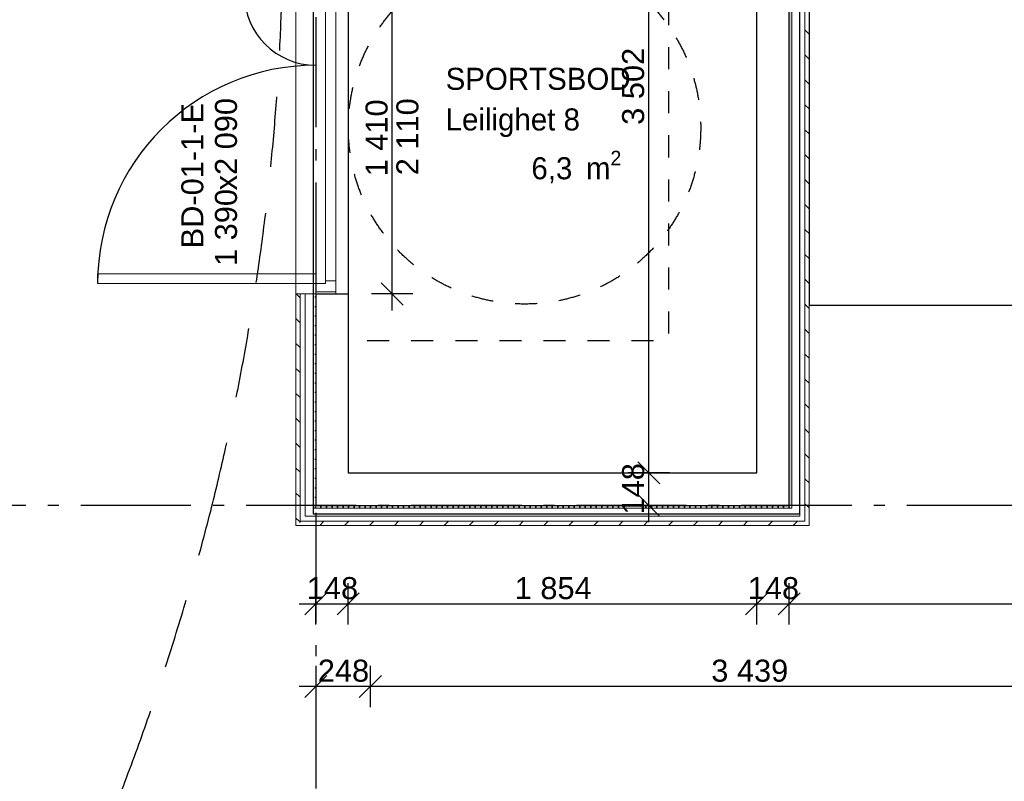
# Model space of a CAD drawing. Header units: millimetres. Extents: x -5000 to 341424, y -9235 to 550260.
# Tile 5 of 236: x 276257 to 280727, y 342870 to 346325. Entities that reach past the tile are written whole.
import ezdxf
from ezdxf.enums import TextEntityAlignment as Align

# ---------------------------------------------------------------- set-up
doc = ezdxf.new("R2010")
doc.units = ezdxf.units.MM
doc.header["$LTSCALE"] = 0.5
doc.header["$MEASUREMENT"] = 0
for name, pattern in [('Akselinje', [1500, 1000, -200, 100, -200]), ('Lang stiplet', [1058.333302, 634.99999, -423.333311]), ('PLINE', [0]), ('Stipling', [400, 200, -200])]:
    doc.linetypes.add(name, pattern=pattern)
for name, color, linetype in [('0(Nye konstruksjoner)', 7, 'Continuous'), ('102- Byggegrenser(Nye konstruksjoner)', 7, 'Continuous'), ('232- Ikke-bærende yttervegger (Skravur)(Nye konstruksjoner)', 7, 'Continuous'), ('232- Ikke-bærende yttervegger(Nye konstruksjoner)', 7, 'Continuous'), ('244- Vinduer_ dører_ foldevegger(Nye konstruksjoner)', 7, 'Continuous'), ('255- Gulvoverflate(Nye konstruksjoner)', 7, 'Continuous'), ('82-- Modullinjer(Nye konstruksjoner)', 7, 'Continuous'), ('842-M___1_50 Målsetting bygning', 7, 'Continuous'), ('842-M___1_50 Målsetting bygning(Nye konstruksjoner)', 7, 'Continuous'), ('852- Teknisk_symbolsk informasjon_ bygning(Nye konstruksjoner)', 7, 'Continuous'), ('862- M___Nettoareal(Nye konstruksjoner)', 7, 'Continuous'), ('862- M___Nettoareal(Polylinje)(Nye konstruksjoner)', 7, 'Continuous'), ('862- M___Nettoareal(Tekst)(Nye konstruksjoner)', 7, 'Continuous'), ('878- Annen overflate_visuell informasjon(Nye konstruksjoner)', 7, 'Continuous')]:
    doc.layers.add(name, color=color, linetype=linetype)
for name, color, linetype, lineweight in [('234- Vinduer_ dører_ porter(Nye konstruksjoner)', 7, 'Continuous', 0), ('235- Utvendig kledning og overflate(Nye konstruksjoner)', 7, 'Continuous', 0), ('236- Innvendig kledning og overflate(Nye konstruksjoner)', 7, 'Continuous', 0)]:
    doc.layers.add(name, color=color, linetype=linetype, lineweight=lineweight)
doc.styles.add('GENERATED_STYLE_1', font='txt')
doc.styles.add('GENERATED_STYLE_3', font='arial.ttf')
doc.styles.add('GENERATED_STYLE_5', font='arial.ttf')
doc.dimstyles.new('GENERATED_STYLE__2', dxfattribs={"dimtxt": 100, "dimasz": 95, "dimexe": 0.18, "dimexo": 0.0625, "dimgap": 0, "dimtad": 1, "dimtih": 1, "dimtoh": 1, "dimdec": 0, "dimzin": 0, "dimdsep": 46, "dimtxsty": 'GENERATED_STYLE_3', "dimblk": 'ARROWHEAD_6', "dimblk1": 'ARROWHEAD_6', "dimblk2": 'ARROWHEAD_6', "dimcen": 0.09, "dimse1": 1, "dimse2": 1, "dimclrd": 256, "dimclre": 256, "dimclrt": 256, "dimadec": 1, "dimazin": 0, "dimtfac": 1, "dimtdec": 4, "dimtmove": 0, "dimatfit": 3, "dimfxl": 1, "dimtolj": 1, "dimtzin": 0, "dimarcsym": 0})
doc.dimstyles.new('GENERATED_STYLE__3', dxfattribs={"dimtxt": 100, "dimasz": 95, "dimexe": 0.18, "dimexo": 0.0625, "dimgap": 0, "dimtad": 1, "dimdec": 0, "dimzin": 0, "dimdsep": 46, "dimtxsty": 'GENERATED_STYLE_3', "dimblk": 'ARROWHEAD_6', "dimblk1": 'ARROWHEAD_6', "dimblk2": 'ARROWHEAD_6', "dimcen": 0.09, "dimse1": 1, "dimse2": 1, "dimclrd": 256, "dimclre": 256, "dimclrt": 256, "dimadec": 1, "dimazin": 0, "dimtfac": 1, "dimtdec": 4, "dimtmove": 2, "dimatfit": 3, "dimfxl": 1, "dimtolj": 1, "dimtzin": 0, "dimarcsym": 0})
doc.dimstyles.new('GENERATED_STYLE__4', dxfattribs={"dimtxt": 100, "dimasz": 95, "dimexe": 0.18, "dimexo": 0.0625, "dimgap": 0, "dimtad": 1, "dimdec": 0, "dimzin": 0, "dimdsep": 46, "dimtxsty": 'GENERATED_STYLE_3', "dimblk": 'ARROWHEAD_6', "dimblk1": 'ARROWHEAD_6', "dimblk2": 'ARROWHEAD_6', "dimcen": 0.09, "dimse1": 1, "dimse2": 1, "dimclrd": 256, "dimclre": 256, "dimclrt": 256, "dimadec": 1, "dimazin": 0, "dimtfac": 1, "dimtdec": 4, "dimtmove": 0, "dimatfit": 3, "dimfxl": 1, "dimtolj": 1, "dimtzin": 0, "dimarcsym": 0})
pattern_1 = [(315, (0, 0), (56.568542, 56.568542), [80, 0])]
pattern_2 = [(0, (0, 0), (0, 43.30127), [0, -25]), (0, (12.5, 21.65), (0, 43.30127), [0, -25])]
pattern_3 = [(45, (0, 0), (-56.568542, 56.568542), [80, 0])]

# ---------------------------------------------------------------- blocks, each defined once
blk = doc.blocks.new('SPORTSBOD_Leilighet 8_9', base_point=(278582.9, 345874.3))
at = {"layer": '862- M___Nettoareal(Polylinje)(Nye konstruksjoner)', "linetype": 'PLINE', "flags": 128}
blk.add_lwpolyline([(277749, 347680.7), (277749, 344268.7), (279603, 344268.7), (279603, 347680.7)], close=True, dxfattribs=at)
at = {"layer": '862- M___Nettoareal(Tekst)(Nye konstruksjoner)', "insert": (278580.2, 345730.4), "char_height": 100, "attachment_point": 1, "style": 'GENERATED_STYLE_1'}
blk.add_mtext('\\A1;{\\pql;\\pt0,2300;\\fAvenir Light|b0|i0|c0|p0;\\W1.000000;6,3\\fAvenir Light|b0|i0|c0|p0;\\W1.000000;\\A1{\\H.66x;\\S^  ;}\\fAvenir Light|b0|i0|c0|p0;\\W1.000000; m\\fAvenir Light|b0|i0|c0|p0;\\W1.000000;\\A1{\\H.66x;\\S2^  ;}}', dxfattribs=at)
at = {"layer": '862- M___Nettoareal(Tekst)(Nye konstruksjoner)', "style": 'GENERATED_STYLE_1'}
for tag, p in [('DUMMY_861', (278974.8, 346156.7)), ('ROOM_NAME', (278191, 346106.9)), ('DUMMY_862', (278974.8, 345968.5)), ('ROOM_NUMBER', (278191, 345922.7)), ('DUMMY_863', (278191, 345780.2))]:
    blk.add_attdef(tag, text='', height=100, dxfattribs=at).set_placement(p, align=Align.TOP_LEFT)
blk = doc.blocks.new('Dørstempel[17]', base_point=(277749, 345785.7))
at = {"layer": '852- Teknisk_symbolsk informasjon_ bygning(Nye konstruksjoner)', "char_height": 100, "attachment_point": 1, "rotation": 90, "style": 'GENERATED_STYLE_3'}
for s, insert in [('\\A1;{\\pql;\\pt0,50;\\fArial|b0|i0|c0|p0;\\W1.000000;x2\xa0090\\fArial|b0|i0|c0|p0;\\W1.000000;\\A1{\\H.66x;\\S^  ;}\\fArial|b0|i0|c0|p0;\\W1.000000;\\fArial|b0|i0|c0|p0;\\W1.000000;\\A1{\\H.66x;\\S^  ;}}', (277143.6, 345550.7)), ('\\A1;{\\pql;\\pt0,50;\\fArial|b0|i0|c0|p0;\\W1.000000;1\xa0390\\fArial|b0|i0|c0|p0;\\W1.000000;\\A1{\\H.66x;\\S^  ;}\\fArial|b0|i0|c0|p0;\\W1.000000;\\fArial|b0|i0|c0|p0;\\W1.000000;\\A1{\\H.66x;\\S^  ;}}', (277143.6, 345207.5))]:
    blk.add_mtext(s, dxfattribs=dict(at, insert=insert))
at = {"layer": '852- Teknisk_symbolsk informasjon_ bygning(Nye konstruksjoner)', "style": 'GENERATED_STYLE_3'}
for tag, p in [('DUMMY_229', (277120.7, 345962.5)), ('DUMMY_231', (277277.9, 345207.5)), ('DUMMY_233', (277435, 345207.5))]:
    blk.add_attdef(tag, text='', height=100, rotation=90, dxfattribs=at).set_placement(p, align=Align.TOP_LEFT)
blk.add_attdef('AC_WIDO_ID', text='', height=100, rotation=90, dxfattribs=at).set_placement((277120.7, 345617.6), align=Align.BOTTOM_CENTER)
for tag, p in [('DUMMY_228', (277120.7, 345131.3)), ('DUMMY_230', (277277.9, 345131.3)), ('DUMMY_232', (277435, 345131.3))]:
    blk.add_attdef(tag, text='', height=100, rotation=90, dxfattribs=at).set_placement(p, align=Align.TOP_RIGHT)
blk = doc.blocks.new('Dør tofløyet asymmetrisk[4]')
at = {"layer": '234- Vinduer_ dører_ porter(Nye konstruksjoner)', "linetype": 'PLINE'}
for p, q in [((277511, 346490.7), (277511, 345080.7)), ((277601, 346480.7), (277601, 346490.7)), ((277601, 346490.7), (277693, 346490.7)), ((277693, 346480.7), (277693, 346490.7)), ((277749, 346490.7), (277749, 345080.7)), ((277277, 346442.7), (277601, 346442.7)), ((277277, 346398.7), (277277, 346442.7)), ((277601, 346442.7), (277601, 346480.7)), ((277601, 346480.7), (277693, 346480.7)), ((277645, 346442.7), (277601, 346442.7)), ((277601, 346442.7), (277601, 346398.7)), ((277645, 346430.7), (277645, 346442.7)), ((277693, 346480.7), (277693, 346430.7)), ((277601, 346398.7), (277277, 346398.7)), ((277645, 346430.7), (277645, 345140.7)), ((277693, 346430.7), (277645, 346430.7)), ((277693, 345140.7), (277693, 346430.7)), ((277601, 345172.7), (276611, 345172.7)), ((276611, 345172.7), (276611, 345128.7)), ((277601, 345128.7), (277601, 345172.7)), ((276611, 345128.7), (277601, 345128.7)), ((277601, 345090.7), (277601, 345128.7)), ((277601, 345128.7), (277645, 345128.7)), ((277645, 345128.7), (277645, 345140.7)), ((277645, 345140.7), (277693, 345140.7)), ((277693, 345140.7), (277693, 345090.7)), ((277601, 345090.7), (277601, 345080.7)), ((277693, 345090.7), (277601, 345090.7)), ((277601, 345080.7), (277693, 345080.7)), ((277693, 345090.7), (277693, 345080.7))]:
    blk.add_line(p, q, dxfattribs=at)
at = {"layer": '235- Utvendig kledning og overflate(Nye konstruksjoner)', "linetype": 'PLINE'}
for p, q in [((277511, 346490.7), (277530, 346490.7)), ((277530, 346490.7), (277553, 346490.7)), ((277553, 346490.7), (277589, 346490.7)), ((277589, 346490.7), (277601, 346490.7)), ((277511, 345080.7), (277530, 345080.7)), ((277530, 345080.7), (277553, 345080.7)), ((277553, 345080.7), (277589, 345080.7)), ((277589, 345080.7), (277601, 345080.7))]:
    blk.add_line(p, q, dxfattribs=at)
at = {"layer": '244- Vinduer_ dører_ foldevegger(Nye konstruksjoner)', "linetype": 'PLINE'}
for p, q in [((277601, 346490.7), (277693, 346490.7)), ((277601, 346490.7), (277693, 346490.7)), ((277693, 346490.7), (277749, 346490.7)), ((277601, 345080.7), (277693, 345080.7)), ((277601, 345080.7), (277693, 345080.7)), ((277693, 345080.7), (277749, 345080.7))]:
    blk.add_line(p, q, dxfattribs=at)
for centre, radius, start, end in [((277601, 346442.7), 324, 180, 270), ((277601, 345128.7), 990, 90, 180)]:
    blk.add_arc(centre, radius, start, end, dxfattribs=at)
at = {"layer": '852- Teknisk_symbolsk informasjon_ bygning(Nye konstruksjoner)'}
ref = blk.add_blockref('Dørstempel[17]', (277749, 345785.7), dxfattribs=at)
ref.add_attrib('AC_WIDO_ID', 'BD-01-1-E', dxfattribs={"color": 7, "height": 100, "rotation": 90, "style": 'GENERATED_STYLE_3'}).set_placement((277120.7, 345617.6), align=Align.BOTTOM_CENTER)
blk = doc.blocks.new('Standard grid marker[87]', base_point=(277601, 363787.1))
at = {"layer": '82-- Modullinjer(Nye konstruksjoner)', "linetype": 'Akselinje'}
blk.add_line((277601, 363587.1), (277601, 339987.1), dxfattribs=at)
at = {"layer": '82-- Modullinjer(Nye konstruksjoner)', "style": 'GENERATED_STYLE_5'}
for tag, p in [('AC_MarkerText_1_0', (277601, 363965.8)), ('AC_MarkerText_1_1', (277601, 339715.8))]:
    blk.add_attdef(tag, text='', height=100, rotation=360, dxfattribs=at).set_placement(p, align=Align.TOP_CENTER)
blk = doc.blocks.new('Standard grid marker[96]', base_point=(305734.8, 344120.7))
at = {"layer": '82-- Modullinjer(Nye konstruksjoner)', "linetype": 'Akselinje'}
blk.add_line((305534.8, 344120.7), (271734.8, 344120.7), dxfattribs=at)
at = {"layer": '82-- Modullinjer(Nye konstruksjoner)', "style": 'GENERATED_STYLE_5'}
for tag, p in [('AC_MarkerText_1_1', (271409.8, 344174.4)), ('AC_MarkerText_1_0', (305859.8, 344174.4))]:
    blk.add_attdef(tag, text='', height=100, rotation=360, dxfattribs=at).set_placement(p, align=Align.TOP_CENTER)
blk = doc.blocks.new('*D670')
at = {"layer": '842-M___1_50 Målsetting bygning(Nye konstruksjoner)', "linetype": 'PLINE'}
for p, q in [((271972.6, 344170.7), (272072.6, 344070.7)), ((272116.4, 344120.7), (271928.9, 344120.7)), ((272022.6, 344030.7), (272022.6, 344120.7)), ((271972.6, 344080.7), (272072.6, 343980.7)), ((272116.4, 344030.7), (271928.9, 344030.7)), ((272022.6, 343955.7), (272022.6, 344030.7))]:
    blk.add_line(p, q, dxfattribs=at)
at = {"layer": '842-M___1_50 Målsetting bygning(Nye konstruksjoner)', "insert": (272019.6, 343842.5), "char_height": 100, "attachment_point": 7, "rotation": 90, "style": 'GENERATED_STYLE_3'}
blk.add_mtext('\\A1;{\\pql;\\fArial|b0|i0|c0|p0;\\W1.000000;90}', dxfattribs=at)
blk = doc.blocks.new('ARROWHEAD_6')
at = {"linetype": 'Continuous'}
for p, q in [((-0.5, -0.5), (0.5, 0.5)), ((0, 0), (-1, 0))]:
    blk.add_line(p, q, dxfattribs=at)
blk = doc.blocks.new('*D675')
at = {"layer": '842-M___1_50 Målsetting bygning(Nye konstruksjoner)', "linetype": 'PLINE'}
for p, q in [((271828.1, 356730.6), (271728.1, 356830.6)), ((271778.1, 356780.6), (271778.1, 356855.6)), ((271871.9, 356780.6), (271684.4, 356780.6)), ((271778.1, 344030.7), (271778.1, 356780.6)), ((271728.1, 344080.7), (271828.1, 343980.7)), ((271871.9, 344030.7), (271684.4, 344030.7)), ((271778.1, 343955.7), (271778.1, 344030.7))]:
    blk.add_line(p, q, dxfattribs=at)
at = {"layer": '842-M___1_50 Målsetting bygning(Nye konstruksjoner)', "insert": (271758.1, 350195.9), "char_height": 100, "attachment_point": 7, "rotation": 90, "style": 'GENERATED_STYLE_3'}
blk.add_mtext('\\A1;{\\pql;\\fArial|b0|i0|c0|p0;\\W1.000000;12\xa0750}', dxfattribs=at)
blk = doc.blocks.new('*D847')
at = {"layer": '842-M___1_50 Målsetting bygning', "linetype": 'PLINE'}
for p, q in [((277601, 343580.9), (277601, 343768.4)), ((277749, 343580.9), (277749, 343768.4)), ((277651, 343724.7), (277551, 343624.7)), ((277799, 343724.7), (277699, 343624.7)), ((277526, 343674.7), (277601, 343674.7)), ((277601, 343674.7), (277749, 343674.7))]:
    blk.add_line(p, q, dxfattribs=at)
at = {"layer": '842-M___1_50 Målsetting bygning', "insert": (277560.6, 343694.7), "char_height": 100, "attachment_point": 7, "style": 'GENERATED_STYLE_3'}
blk.add_mtext('\\A1;{\\pql;\\fArial|b0|i0|c0|p0;\\W1.000000;148}', dxfattribs=at)
blk = doc.blocks.new('*D848')
at = {"layer": '842-M___1_50 Målsetting bygning', "linetype": 'PLINE'}
for p, q in [((277749, 343580.9), (277749, 343768.4)), ((279603, 343580.9), (279603, 343768.4)), ((277799, 343724.7), (277699, 343624.7)), ((279653, 343724.7), (279553, 343624.7)), ((277749, 343674.7), (279603, 343674.7))]:
    blk.add_line(p, q, dxfattribs=at)
at = {"layer": '842-M___1_50 Målsetting bygning', "char_height": 100, "attachment_point": 7, "style": 'GENERATED_STYLE_3'}
for s, insert in [('\\A1;{\\pql;\\fArial|b0|i0|c0|p0;\\W1.000000;1\xa0854}', (278504.4, 343694.7)), ('\\A1;{\\pql;\\fArial|b0|i0|c0|p0;\\W1.000000;148}', (279562.6, 343694.7))]:
    blk.add_mtext(s, dxfattribs=dict(at, insert=insert))
blk = doc.blocks.new('*D849')
at = {"layer": '842-M___1_50 Målsetting bygning', "linetype": 'PLINE'}
for p, q in [((279603, 343580.9), (279603, 343768.4)), ((279751, 343580.9), (279751, 343768.4)), ((279653, 343724.7), (279553, 343624.7)), ((279801, 343724.7), (279701, 343624.7)), ((279603, 343674.7), (279751, 343674.7))]:
    blk.add_line(p, q, dxfattribs=at)
blk = doc.blocks.new('*D850')
at = {"layer": '842-M___1_50 Målsetting bygning', "linetype": 'PLINE'}
for p, q in [((279751, 343580.9), (279751, 343768.4)), ((285893, 343580.9), (285893, 343768.4)), ((279801, 343724.7), (279701, 343624.7)), ((285943, 343724.7), (285843, 343624.7)), ((279751, 343674.7), (285893, 343674.7))]:
    blk.add_line(p, q, dxfattribs=at)
at = {"layer": '842-M___1_50 Målsetting bygning', "char_height": 100, "attachment_point": 7, "style": 'GENERATED_STYLE_3'}
for s, insert in [('\\A1;{\\pql;\\fArial|b0|i0|c0|p0;\\W1.000000;6\xa0142}', (282650.4, 343694.7)), ('\\A1;{\\pql;\\fArial|b0|i0|c0|p0;\\W1.000000;148}', (285852.6, 343694.7))]:
    blk.add_mtext(s, dxfattribs=dict(at, insert=insert))
blk = doc.blocks.new('*D875')
at = {"layer": '842-M___1_50 Målsetting bygning', "linetype": 'PLINE'}
for p, q in [((277849, 343394), (277849, 343206.5)), ((281288, 343394), (281288, 343206.5)), ((277799, 343250.2), (277899, 343350.2)), ((281238, 343250.2), (281338, 343350.2)), ((281288, 343300.2), (277849, 343300.2))]:
    blk.add_line(p, q, dxfattribs=at)
at = {"layer": '842-M___1_50 Målsetting bygning', "insert": (279396.9, 343320.2), "char_height": 100, "attachment_point": 7, "style": 'GENERATED_STYLE_3'}
blk.add_mtext('\\A1;{\\pql;\\fArial|b0|i0|c0|p0;\\W1.000000;3\xa0439}', dxfattribs=at)
blk = doc.blocks.new('*D876')
at = {"layer": '842-M___1_50 Målsetting bygning', "linetype": 'PLINE'}
for p, q in [((277601, 343394), (277601, 343206.5)), ((277849, 343394), (277849, 343206.5)), ((277651, 343350.2), (277551, 343250.2)), ((277799, 343250.2), (277899, 343350.2)), ((277601, 343300.2), (277526, 343300.2)), ((277849, 343300.2), (277601, 343300.2))]:
    blk.add_line(p, q, dxfattribs=at)
at = {"layer": '842-M___1_50 Målsetting bygning', "insert": (277610.6, 343320.2), "char_height": 100, "attachment_point": 7, "style": 'GENERATED_STYLE_3'}
blk.add_mtext('\\A1;{\\pql;\\fArial|b0|i0|c0|p0;\\W1.000000;248}', dxfattribs=at)
blk = doc.blocks.new('*D1032')
at = {"layer": '842-M___1_50 Målsetting bygning', "linetype": 'PLINE'}
for p, q in [((277898.6, 346540.7), (277998.6, 346440.7)), ((278042.4, 346490.7), (277854.9, 346490.7)), ((277948.6, 345080.7), (277948.6, 346490.7)), ((277898.6, 345130.7), (277998.6, 345030.7)), ((278042.4, 345080.7), (277854.9, 345080.7)), ((277948.6, 345005.7), (277948.6, 345080.7))]:
    blk.add_line(p, q, dxfattribs=at)
at = {"layer": '842-M___1_50 Målsetting bygning', "char_height": 100, "attachment_point": 7, "rotation": 90, "style": 'GENERATED_STYLE_3'}
for s, insert in [('\\A1;{\\pql;\\fArial|b0|i0|c0|p0;\\W1.000000;1\xa0410}', (277928.6, 345614.1)), ('\\A1;{\\pql;\\fArial|b0|i0|c0|p0;\\W1.000000;2\xa0110}', (278068.6, 345619.2))]:
    blk.add_mtext(s, dxfattribs=dict(at, insert=insert))
blk = doc.blocks.new('*D1050')
at = {"layer": '842-M___1_50 Målsetting bygning', "linetype": 'PLINE'}
for p, q in [((279063.4, 344318.7), (279163.4, 344218.7)), ((279207.2, 344268.7), (279019.7, 344268.7)), ((279113.4, 344120.7), (279113.4, 344268.7)), ((279063.4, 344170.7), (279163.4, 344070.7)), ((279207.2, 344120.7), (279019.7, 344120.7)), ((279113.4, 344045.7), (279113.4, 344120.7))]:
    blk.add_line(p, q, dxfattribs=at)
at = {"layer": '842-M___1_50 Målsetting bygning', "insert": (279093.4, 344080.3), "char_height": 100, "attachment_point": 7, "rotation": 90, "style": 'GENERATED_STYLE_3'}
blk.add_mtext('\\A1;{\\pql;\\fArial|b0|i0|c0|p0;\\W1.000000;148}', dxfattribs=at)
blk = doc.blocks.new('*D1051')
at = {"layer": '842-M___1_50 Målsetting bygning', "linetype": 'PLINE'}
for p, q in [((279113.4, 347770.7), (279113.4, 347845.7)), ((279163.4, 347720.7), (279063.4, 347820.7)), ((279207.2, 347770.7), (279019.7, 347770.7)), ((279113.4, 344268.7), (279113.4, 347770.7)), ((279063.4, 344318.7), (279163.4, 344218.7)), ((279207.2, 344268.7), (279019.7, 344268.7))]:
    blk.add_line(p, q, dxfattribs=at)
at = {"layer": '842-M___1_50 Målsetting bygning', "insert": (279093.4, 345848.1), "char_height": 100, "attachment_point": 7, "rotation": 90, "style": 'GENERATED_STYLE_3'}
blk.add_mtext('\\A1;{\\pql;\\fArial|b0|i0|c0|p0;\\W1.000000;3\xa0502}', dxfattribs=at)

msp = doc.modelspace()

# ---------------------------------------------------------------- hatches: boundary and pattern name
at = {"layer": '232- Ikke-bærende yttervegger (Skravur)(Nye konstruksjoner)', "linetype": 'Continuous'}
h = msp.add_hatch(dxfattribs=at)
h.set_pattern_fill('Prikker_tett', color=256, style=0, pattern_type=2)
h.set_pattern_definition(pattern_2)
h.paths.add_polyline_path([(279763, 344120.7), (279763, 347680.7), (279751, 347680.7), (279751, 344120.7)])
h = msp.add_hatch(dxfattribs=at)
h.set_pattern_fill('Skrålinjer_2', color=256, style=0, pattern_type=2)
h.set_pattern_definition([(135, (0, 0), (56.568542, 56.568542), [80, 0])])
h.paths.add_polyline_path([(279841, 344049.7), (279841, 347680.7), (279822, 347680.7), (279822, 344049.7)])
h = msp.add_hatch(dxfattribs=at)
h.set_pattern_fill('Skrålinjer_2', color=256, style=0, pattern_type=2)
h.set_pattern_definition(pattern_1)
h.paths.add_polyline_path([(277511, 345080.7), (277511, 344049.7), (277530, 344049.7), (277530, 345080.7)])
h = msp.add_hatch(dxfattribs=at)
h.set_pattern_fill('Prikker_tett', color=256, style=0, pattern_type=2)
h.set_pattern_definition(pattern_2)
h.paths.add_polyline_path([(277589, 344120.7), (277601, 344120.7), (277601, 345080.7), (277589, 345080.7)])
h = msp.add_hatch(dxfattribs=at)
h.set_pattern_fill('Prikker_tett', color=256, style=0, pattern_type=2)
h.set_pattern_definition(pattern_2)
h.paths.add_polyline_path([(277589, 344108.7), (277601, 344108.7), (277601, 344120.7)])
h = msp.add_hatch(dxfattribs=at)
h.set_pattern_fill('Prikker_tett', color=256, style=0, pattern_type=2)
h.set_pattern_definition(pattern_2)
h.paths.add_polyline_path([(277601, 344120.7), (277589, 344120.7), (277589, 344108.7)])
h = msp.add_hatch(dxfattribs=at)
h.set_pattern_fill('Prikker_tett', color=256, style=0, pattern_type=2)
h.set_pattern_definition(pattern_2)
h.paths.add_polyline_path([(279751, 344120.7), (277601, 344120.7), (277601, 344108.7), (279751, 344108.7)])
h = msp.add_hatch(dxfattribs=at)
h.set_pattern_fill('Prikker_tett', color=256, style=0, pattern_type=2)
h.set_pattern_definition(pattern_2)
h.paths.add_polyline_path([(279751, 344120.7), (279763, 344108.7), (279763, 344120.7)])
h = msp.add_hatch(dxfattribs=at)
h.set_pattern_fill('Prikker_tett', color=256, style=0, pattern_type=2)
h.set_pattern_definition(pattern_2)
h.paths.add_polyline_path([(279751, 344120.7), (279751, 344108.7), (279763, 344108.7)])
h = msp.add_hatch(dxfattribs=at)
h.set_pattern_fill('Skrålinjer_2', color=256, style=0, pattern_type=2)
h.set_pattern_definition(pattern_1)
h.paths.add_polyline_path([(277530, 344049.7), (277511, 344030.7), (277530, 344030.7)])
h = msp.add_hatch(dxfattribs=at)
h.set_pattern_fill('Skrålinjer_2', color=256, style=0, pattern_type=2)
h.set_pattern_definition(pattern_1)
h.paths.add_polyline_path([(277530, 344049.7), (277511, 344049.7), (277511, 344030.7)])
h = msp.add_hatch(dxfattribs=at)
h.set_pattern_fill('Skrålinjer_2', color=256, style=0, pattern_type=2)
h.set_pattern_definition(pattern_3)
h.paths.add_polyline_path([(279822, 344049.7), (277530, 344049.7), (277530, 344030.7), (279822, 344030.7)])
h = msp.add_hatch(dxfattribs=at)
h.set_pattern_fill('Skrålinjer_2', color=256, style=0, pattern_type=2)
h.set_pattern_definition(pattern_3)
h.paths.add_polyline_path([(279822, 344049.7), (279841, 344030.7), (279841, 344049.7)])
h = msp.add_hatch(dxfattribs=at)
h.set_pattern_fill('Skrålinjer_2', color=256, style=0, pattern_type=2)
h.set_pattern_definition(pattern_3)
h.paths.add_polyline_path([(279822, 344049.7), (279822, 344030.7), (279841, 344030.7)])

# ---------------------------------------------------------------- linework, layer by layer
at = {"layer": '0(Nye konstruksjoner)', "linetype": 'Stipling'}
msp.add_circle((278549, 345835.1), 800, dxfattribs=at)
at = {"layer": '102- Byggegrenser(Nye konstruksjoner)', "linetype": 'Lang stiplet'}
msp.add_lwpolyline([(268382.3, 358277.3, 0.142299), (268649.6, 357690, 0.132473), (269186.7, 357324.8, -0.050545), (271264.9, 356576.7, -0.049624), (273096.9, 355463.2, -0.096562), (275893.9, 352353.3, -0.096562), (277321.6, 348421.9, -0.049624), (277442, 346281.5, -0.050545), (277124.2, 344095.7, -0.027689), (276743.2, 342889.2, -0.028328), (276235.2, 341746.2)], format="xyb", dxfattribs=at)
at = {"layer": '232- Ikke-bærende yttervegger(Nye konstruksjoner)', "linetype": 'PLINE'}
for p, q in [((279751, 344268.7), (279751, 347680.7)), ((277601, 345080.7), (277601, 344268.7)), ((277601, 345080.7), (277693, 345080.7)), ((277693, 345080.7), (277749, 345080.7)), ((277601, 344268.7), (277601, 344120.7)), ((279751, 344120.7), (279751, 344268.7)), ((279751, 344120.7), (279751, 344268.7)), ((277601, 344120.7), (277749, 344120.7)), ((277601, 344120.7), (277749, 344120.7)), ((277749, 344120.7), (279603, 344120.7)), ((279603, 344120.7), (279751, 344120.7))]:
    msp.add_line(p, q, dxfattribs=at)
at = {"layer": '235- Utvendig kledning og overflate(Nye konstruksjoner)', "linetype": 'PLINE'}
for p, q in [((279763, 344120.7), (279763, 347680.7)), ((279799, 344108.7), (279799, 347680.7)), ((279822, 344072.7), (279822, 347680.7)), ((277511, 345080.7), (277530, 345080.7)), ((277530, 345080.7), (277530, 344072.7)), ((277530, 345080.7), (277553, 345080.7)), ((277553, 345080.7), (277553, 344108.7)), ((277553, 345080.7), (277589, 345080.7)), ((277589, 345080.7), (277589, 344120.7)), ((277589, 345080.7), (277601, 345080.7)), ((277589, 344120.7), (277589, 344108.7)), ((279763, 344108.7), (279763, 344120.7)), ((279763, 344108.7), (279763, 344120.7)), ((277530, 344072.7), (277530, 344049.7)), ((277553, 344108.7), (277553, 344072.7)), ((277553, 344072.7), (277589, 344072.7)), ((277589, 344108.7), (277601, 344108.7)), ((277589, 344108.7), (277601, 344108.7)), ((277589, 344072.7), (279763, 344072.7)), ((277601, 344108.7), (279751, 344108.7)), ((279751, 344108.7), (279763, 344108.7)), ((279763, 344072.7), (279799, 344072.7)), ((279799, 344072.7), (279799, 344108.7)), ((279822, 344049.7), (279822, 344072.7)), ((279822, 344049.7), (279822, 344072.7)), ((277530, 344049.7), (277553, 344049.7)), ((277530, 344049.7), (277553, 344049.7)), ((277553, 344049.7), (279799, 344049.7)), ((279799, 344049.7), (279822, 344049.7))]:
    msp.add_line(p, q, dxfattribs=at)
at = {"layer": '235- Utvendig kledning og overflate(Nye konstruksjoner)', "linetype": 'PLINE', "flags": 128}
for points in [[(279841, 344049.7), (279841, 347680.7)], [(277511, 345080.7), (277511, 344030.7)], [(277511, 344030.7), (277530, 344030.7)], [(277530, 344030.7), (279841, 344030.7)], [(279841, 344030.7), (279841, 344049.7)]]:
    msp.add_lwpolyline(points, dxfattribs=at)
at = {"layer": '236- Innvendig kledning og overflate(Nye konstruksjoner)', "linetype": 'PLINE', "flags": 128}
for points in [[(279603, 347680.7), (279603, 344268.7)], [(277749, 344268.7), (277749, 345080.7)], [(279603, 344268.7), (277749, 344268.7)]]:
    msp.add_lwpolyline(points, dxfattribs=at)
at = {"layer": '255- Gulvoverflate(Nye konstruksjoner)', "linetype": 'PLINE', "flags": 128}
for points in [[(285803, 349380.7), (281626, 349380.7), (281626, 347680.7), (279841, 347680.7), (279841, 345030.7), (285803, 345030.7)], [(279799, 347680.7), (277589, 347680.7), (277589, 344082.7), (279799, 344082.7)]]:
    msp.add_lwpolyline(points, close=True, dxfattribs=at)
at = {"layer": '878- Annen overflate_visuell informasjon(Nye konstruksjoner)', "linetype": 'Stipling', "flags": 128}
msp.add_lwpolyline([(279603, 344268.7), (279603, 347680.7), (277749, 347680.7), (277749, 347080.7), (279203, 347080.7), (279203, 344868.7), (277749, 344868.7), (277749, 344268.7)], close=True, dxfattribs=at)

# ---------------------------------------------------------------- block references
at = {"layer": '244- Vinduer_ dører_ foldevegger(Nye konstruksjoner)', "linetype": 'PLINE'}
msp.add_blockref('Dør tofløyet asymmetrisk[4]', (0, 0), dxfattribs=at)
at = {"layer": '82-- Modullinjer(Nye konstruksjoner)', "linetype": 'PLINE'}
for name, p in [('Standard grid marker[87]', (277601, 363787.1)), ('Standard grid marker[96]', (305734.8, 344120.7))]:
    msp.add_blockref(name, p, dxfattribs=at)
at = {"layer": '862- M___Nettoareal(Nye konstruksjoner)', "linetype": 'Continuous'}
ref = msp.add_blockref('SPORTSBOD_Leilighet 8_9', (278582.9, 345874.3), dxfattribs=at)
ref.add_attrib('ROOM_NAME', 'SPORTSBOD', dxfattribs={"layer": '862- M___Nettoareal(Tekst)(Nye konstruksjoner)', "color": 7, "height": 100, "style": 'GENERATED_STYLE_1'}).set_placement((278191, 346106.9), align=Align.TOP_LEFT)
ref.add_attrib('ROOM_NUMBER', 'Leilighet 8', dxfattribs={"layer": '862- M___Nettoareal(Tekst)(Nye konstruksjoner)', "color": 7, "height": 100, "style": 'GENERATED_STYLE_1'}).set_placement((278191, 345922.7), align=Align.TOP_LEFT)

# ---------------------------------------------------------------- dimensions: what is measured, and where the dimension line sits
at = {"layer": '842-M___1_50 Målsetting bygning', "linetype": 'Continuous'}
for base, p1, p2, picture, middle in [((277601, 343300.2), (277849, 352230.7), (277601, 352230.7), '*D876', (277724.8, 343370.2)), ((277849, 343300.2), (281288, 348868.7), (277849, 352230.7), '*D875', (279568.5, 343370.2))]:
    dim = msp.add_linear_dim(base=base, p1=p1, p2=p2, angle=180, dimstyle='GENERATED_STYLE__2', dxfattribs=at)
    dim.commit()
    dim.dimension.update_dxf_attribs({"geometry": picture, "text_midpoint": middle, "dimtype": 160})
for base, p1, p2, picture, middle in [((279113.4, 347770.7), (278676, 344268.7), (279568.5, 347770.7), '*D1051', (279043.4, 346019.6)), ((277948.6, 346490.7), (277749, 345080.7), (277749, 346490.7), '*D1032', (277878.6, 345785.6)), ((279113.4, 344268.7), (278676, 344120.7), (278676, 344268.7), '*D1050', (279043.4, 344194.4))]:
    dim = msp.add_linear_dim(base=base, p1=p1, p2=p2, angle=90, dimstyle='GENERATED_STYLE__4', dxfattribs=at)
    dim.commit()
    dim.dimension.update_dxf_attribs({"geometry": picture, "text_midpoint": middle, "dimtype": 160, "text_rotation": 90})
for base, p1, p2, picture, middle in [((277749, 343674.7), (277601, 345900.7), (277749, 345974.7), '*D847', (277674.8, 343744.7)), ((279603, 343674.7), (277749, 345974.7), (279603, 345974.7), '*D848', (278676, 343744.7)), ((279751, 343674.7), (279603, 345974.7), (279751, 345939.7), '*D849', (279676.8, 343744.7)), ((285893, 343674.7), (279751, 345939.7), (285893, 345900.7), '*D850', (282822, 343744.7))]:
    dim = msp.add_linear_dim(base=base, p1=p1, p2=p2, dimstyle='GENERATED_STYLE__2', dxfattribs=at)
    dim.commit()
    dim.dimension.update_dxf_attribs({"geometry": picture, "text_midpoint": middle, "dimtype": 160})
at = {"layer": '842-M___1_50 Målsetting bygning(Nye konstruksjoner)', "linetype": 'Continuous'}
for base, p2, dimstyle, picture, middle in [((271778.1, 356780.6), (277511, 356780.6), 'GENERATED_STYLE__4', '*D675', (271708.1, 350405.5)), ((272022.6, 344120.7), (271534.8, 344120.7), 'GENERATED_STYLE__3', '*D670', (271969.6, 343918.6))]:
    dim = msp.add_linear_dim(base=base, p1=(277511, 344030.7), p2=p2, angle=90, dimstyle=dimstyle, dxfattribs=at)
    dim.commit()
    dim.dimension.update_dxf_attribs({"geometry": picture, "text_midpoint": middle, "dimtype": 160, "text_rotation": 90})

doc.saveas('drawing.dxf')
